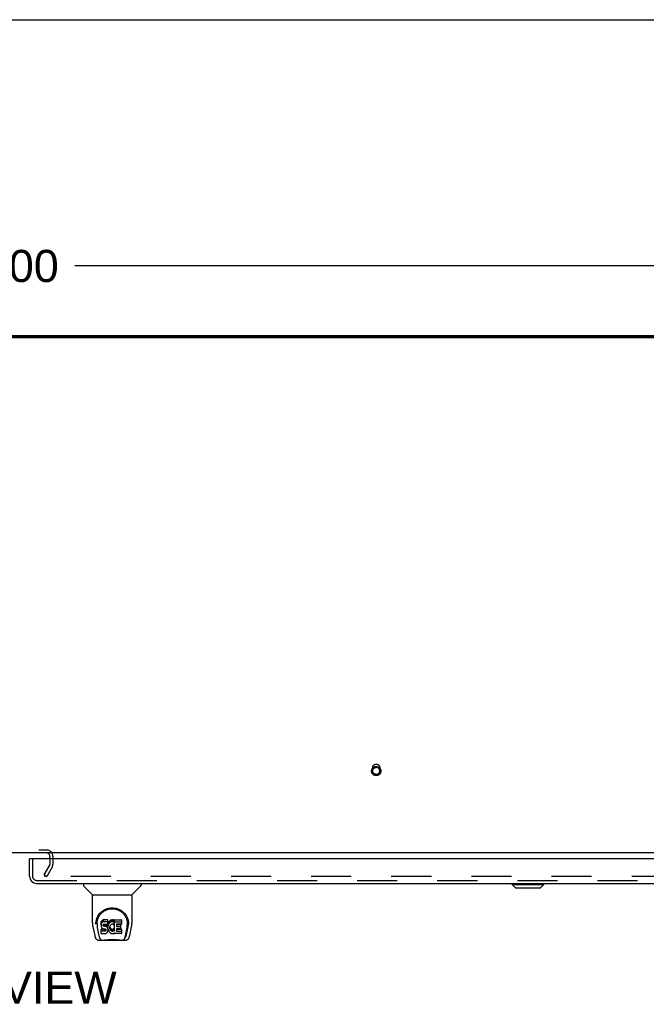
# Model space of a CAD drawing. Header units: inches. Extents: x 0 to 253, y 0 to 164.
# Tile 93 of 97: x 79 to 101, y 130 to 164. Entities that reach past the tile are written whole.
import ezdxf

# ---------------------------------------------------------------- set-up
doc = ezdxf.new("R2010")
doc.units = ezdxf.units.IN
doc.header["$LTSCALE"] = 13.939812
doc.header["$MEASUREMENT"] = 0
doc.linetypes.add('HIDDEN', pattern=[0.2, 0.1, -0.1])
doc.layers.get('0').update_dxf_attribs({"linetype": 'CONTINUOUS'})
for name, color, linetype in [('DEFAULT_2', 8, 'HIDDEN'), ('DIMENSIONS', 7, 'CONTINUOUS'), ('RIGHTHAND_DOOR_ASSEMBLY', 7, 'CONTINUOUS')]:
    doc.layers.add(name, color=color, linetype=linetype)
doc.styles.get("Standard").update_dxf_attribs({"font": 'arial.ttf'})
doc.dimstyles.new('DIMSTYLE_1', dxfattribs={"dimtxt": 1.118167, "dimasz": 1.490889, "dimexe": 0.09, "dimexo": 0.07, "dimgap": 0.0375, "dimtad": 0, "dimtih": 1, "dimtoh": 1, "dimzin": 4, "dimdsep": 46, "dimtxsty": 'Standard', "dimblk": '_FILLED', "dimblk1": '_FILLED', "dimblk2": '_FILLED', "dimcen": 0.09, "dimadec": 3, "dimazin": 1, "dimtfac": 1, "dimtdec": 3, "dimtofl": 0, "dimtmove": 0, "dimatfit": 3, "dimldrblk": '_FILLED', "dimfxl": 0, "dimtolj": 1, "dimtzin": 4, "dimarcsym": 0})

# ---------------------------------------------------------------- blocks, each defined once
blk = doc.blocks.new('_FILLED')
at = {"color": 0, "linetype": 'ByBlock'}
blk.add_solid([(0, 0), (-1, 0.2), (-1, -0.2)], dxfattribs=at)
blk = doc.blocks.new('*D5')
at = {"layer": 'DIMENSIONS', "color": 2, "linetype": 'Continuous'}
for p, q in [((42.316, 154.011), (42.316, 156.775)), ((114.316, 154.011), (114.316, 156.775)), ((42.316, 155.433), (75.804, 155.433)), ((114.316, 155.433), (80.829, 155.433))]:
    blk.add_line(p, q, dxfattribs=at)
at = {"layer": 'DIMENSIONS', "color": 2, "linetype": 'Continuous', "xscale": 1.4908890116, "yscale": 1.4908890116, "zscale": 1.4908890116, "rotation": 180}
blk.add_blockref('_FILLED', (42.316, 155.433), dxfattribs=at)
at = {"layer": 'DIMENSIONS', "color": 2, "linetype": 'Continuous', "xscale": 1.4908890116, "yscale": 1.4908890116, "zscale": 1.4908890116}
blk.add_blockref('_FILLED', (114.316, 155.433), dxfattribs=at)
at = {"layer": 'DIMENSIONS', "color": 2, "linetype": 'Continuous', "insert": (78.316, 155.992), "char_height": 1.1182, "width": 3.90735, "attachment_point": 2, "line_spacing_factor": 0.9}
blk.add_mtext('72.00', dxfattribs=at)

msp = doc.modelspace()

# ---------------------------------------------------------------- linework, layer by layer
at = {"color": 7, "linetype": 'Continuous'}
for p, q in [((0, 163.998), (253.451, 163.998)), ((114.202, 152.938), (42.431, 152.938)), ((112.566, 135.019), (44.066, 135.019)), ((79.962, 134.815), (79.962, 134.876))]:
    msp.add_line(p, q, dxfattribs=at)
at = {"color": 3, "linetype": 'Continuous'}
for p, q in [((114.202, 152.965), (42.431, 152.965)), ((42.542, 153.019), (114.09, 153.019))]:
    msp.add_line(p, q, dxfattribs=at)
at = {"color": 7, "linetype": 'Continuous'}
msp.add_arc((79.847, 134.904), 0.115, 64.7702, 90, dxfattribs=at)
at = {"color": 3, "linetype": 'Continuous'}
msp.add_arc((79.847, 134.904), 0.115, 0, 64.7702, dxfattribs=at)
at = {"layer": 'DEFAULT_2', "color": 8, "linetype": 'HIDDEN'}
for p, q in [((91.192, 137.873), (91.192, 137.989)), ((91.44, 137.873), (91.44, 137.989)), ((76.785, 135.123), (79.847, 135.123)), ((79.762, 134.258), (79.958, 134.598)), ((79.962, 134.904), (79.962, 134.876)), ((79.962, 134.815), (79.962, 134.614)), ((80.066, 134.904), (80.066, 134.615)), ((79.762, 134.258), (79.852, 134.206)), ((79.77, 134.271), (79.77, 134.219)), ((80.048, 134.546), (79.852, 134.206)), ((112.749, 134.206), (79.785, 134.206))]:
    msp.add_line(p, q, dxfattribs=at)
for points in [[(91.316, 137.709), (91.304, 137.709), (91.292, 137.711), (91.28, 137.713), (91.268, 137.716), (91.256, 137.72), (91.245, 137.724), (91.234, 137.73), (91.224, 137.736), (91.214, 137.743), (91.205, 137.751), (91.196, 137.76), (91.188, 137.769), (91.181, 137.778), (91.175, 137.788), (91.169, 137.799), (91.164, 137.809), (91.16, 137.821), (91.157, 137.832), (91.155, 137.844), (91.153, 137.855), (91.153, 137.867), (91.153, 137.879), (91.155, 137.891), (91.157, 137.902), (91.16, 137.914), (91.164, 137.925), (91.169, 137.936), (91.175, 137.947), (91.181, 137.957), (91.188, 137.966), (91.196, 137.975), (91.205, 137.984), (91.214, 137.991), (91.224, 137.998), (91.234, 138.005), (91.245, 138.01), (91.256, 138.015), (91.268, 138.019), (91.28, 138.022), (91.292, 138.024), (91.304, 138.026), (91.316, 138.026)], [(91.192, 137.989), (91.193, 137.998), (91.194, 138.007), (91.196, 138.017), (91.198, 138.026), (91.202, 138.035), (91.206, 138.043), (91.211, 138.051), (91.216, 138.059), (91.222, 138.067), (91.229, 138.074), (91.236, 138.08), (91.243, 138.086), (91.251, 138.091), (91.26, 138.096), (91.269, 138.1), (91.278, 138.103), (91.287, 138.105), (91.297, 138.107), (91.307, 138.108), (91.316, 138.109)], [(91.316, 138.109), (91.326, 138.108), (91.336, 138.107), (91.345, 138.105), (91.355, 138.103), (91.364, 138.1), (91.373, 138.096), (91.381, 138.091), (91.389, 138.086), (91.397, 138.08), (91.404, 138.074), (91.411, 138.067), (91.417, 138.059), (91.422, 138.051), (91.427, 138.043), (91.431, 138.035), (91.434, 138.026), (91.437, 138.017), (91.439, 138.007), (91.44, 137.998), (91.44, 137.989)], [(91.316, 138.026), (91.329, 138.026), (91.341, 138.024), (91.353, 138.022), (91.365, 138.019), (91.376, 138.015), (91.387, 138.01), (91.398, 138.005), (91.409, 137.998), (91.418, 137.991), (91.428, 137.984), (91.436, 137.975), (91.444, 137.966), (91.451, 137.957), (91.458, 137.947), (91.464, 137.936), (91.469, 137.925), (91.473, 137.914), (91.476, 137.903), (91.478, 137.891), (91.479, 137.879), (91.48, 137.868), (91.479, 137.856), (91.478, 137.844), (91.476, 137.832), (91.473, 137.821), (91.469, 137.81), (91.464, 137.799), (91.458, 137.788), (91.452, 137.778), (91.444, 137.769), (91.436, 137.76), (91.428, 137.751), (91.418, 137.743), (91.409, 137.736), (91.398, 137.73), (91.387, 137.725), (91.376, 137.72), (91.365, 137.716), (91.353, 137.713), (91.341, 137.711), (91.329, 137.709), (91.316, 137.709)], [(91.192, 137.873), (91.193, 137.882), (91.194, 137.892), (91.196, 137.901), (91.198, 137.91), (91.202, 137.919), (91.206, 137.927), (91.211, 137.936), (91.216, 137.943), (91.222, 137.951), (91.229, 137.958), (91.236, 137.964), (91.243, 137.97), (91.252, 137.975), (91.26, 137.98), (91.269, 137.984), (91.278, 137.987), (91.287, 137.989), (91.297, 137.991), (91.307, 137.992), (91.316, 137.993)], [(91.316, 137.753), (91.307, 137.754), (91.297, 137.755), (91.287, 137.756), (91.278, 137.759), (91.269, 137.762), (91.26, 137.766), (91.252, 137.771), (91.243, 137.776), (91.236, 137.782), (91.229, 137.788), (91.222, 137.795), (91.216, 137.803), (91.211, 137.81), (91.206, 137.819), (91.202, 137.827), (91.198, 137.836), (91.196, 137.845), (91.194, 137.854), (91.193, 137.864), (91.192, 137.873)], [(91.44, 137.873), (91.44, 137.882), (91.439, 137.892), (91.437, 137.901), (91.434, 137.91), (91.431, 137.919), (91.427, 137.927), (91.422, 137.936), (91.417, 137.943), (91.411, 137.951), (91.404, 137.958), (91.397, 137.964), (91.389, 137.97), (91.381, 137.975), (91.373, 137.98), (91.364, 137.984), (91.355, 137.987), (91.345, 137.989), (91.336, 137.991), (91.326, 137.992), (91.316, 137.993)], [(91.316, 137.753), (91.326, 137.754), (91.336, 137.755), (91.345, 137.756), (91.355, 137.759), (91.364, 137.762), (91.373, 137.766), (91.381, 137.771), (91.389, 137.776), (91.397, 137.782), (91.404, 137.788), (91.411, 137.795), (91.417, 137.803), (91.422, 137.81), (91.427, 137.819), (91.431, 137.827), (91.434, 137.836), (91.437, 137.845), (91.439, 137.854), (91.44, 137.864), (91.44, 137.873)], [(79.772, 134.225), (79.771, 134.224), (79.771, 134.222), (79.77, 134.22), (79.77, 134.219)], [(79.77, 134.219), (79.77, 134.219), (79.771, 134.217), (79.771, 134.216), (79.772, 134.214), (79.773, 134.213), (79.774, 134.211), (79.775, 134.21), (79.776, 134.209), (79.778, 134.208), (79.78, 134.207), (79.782, 134.207), (79.783, 134.207), (79.785, 134.206)]]:
    msp.add_lwpolyline(points, dxfattribs=at)
for centre, radius, start, end in [((79.847, 134.904), 0.219, 0, 90), ((79.929, 134.615), 0.033, 330, 360), ((79.929, 134.615), 0.137, 330, 360)]:
    msp.add_arc(centre, radius, start, end, dxfattribs=at)
at = {"layer": 'RIGHTHAND_DOOR_ASSEMBLY', "color": 7, "linetype": 'Continuous'}
for p, q in [((79.316, 134.815), (79.254, 134.815)), ((81.125, 133.961), (81.125, 133.899)), ((83.133, 133.961), (83.133, 133.899)), ((96.046, 133.922), (96.046, 133.961)), ((96.046, 133.922), (97.149, 133.922)), ((96.164, 133.803), (96.046, 133.922)), ((96.047, 133.922), (96.047, 133.961)), ((96.165, 133.803), (96.047, 133.922)), ((97.031, 133.803), (97.149, 133.922)), ((97.149, 133.922), (97.149, 133.961)), ((81.434, 133.573), (81.136, 133.871)), ((81.44, 133.567), (82.818, 133.567)), ((81.44, 132.595), (81.44, 133.567)), ((82.818, 132.596), (82.818, 133.567)), ((82.824, 133.573), (83.121, 133.871)), ((96.164, 133.803), (97.031, 133.803)), ((81.558, 132.541), (81.558, 132.54)), ((81.565, 132.627), (81.564, 132.563)), ((81.602, 132.554), (81.602, 132.53)), ((81.745, 132.599), (81.743, 132.575)), ((81.743, 132.508), (81.743, 132.575)), ((81.745, 132.532), (81.743, 132.508)), ((81.75, 132.622), (81.745, 132.599)), ((81.745, 132.532), (81.745, 132.599)), ((81.75, 132.555), (81.745, 132.532)), ((81.759, 132.645), (81.75, 132.622)), ((81.75, 132.555), (81.75, 132.622)), ((81.759, 132.578), (81.75, 132.555)), ((81.773, 132.664), (81.759, 132.645)), ((81.759, 132.578), (81.759, 132.645)), ((81.773, 132.598), (81.759, 132.578)), ((81.781, 132.672), (81.773, 132.664)), ((81.773, 132.598), (81.773, 132.664)), ((81.781, 132.606), (81.773, 132.598)), ((81.791, 132.679), (81.781, 132.672)), ((81.781, 132.606), (81.781, 132.672)), ((81.791, 132.612), (81.781, 132.606)), ((81.812, 132.689), (81.791, 132.679)), ((81.791, 132.612), (81.791, 132.679)), ((81.812, 132.622), (81.791, 132.612)), ((81.836, 132.696), (81.812, 132.689)), ((81.812, 132.622), (81.812, 132.689)), ((81.836, 132.629), (81.812, 132.622)), ((81.814, 132.512), (81.816, 132.527)), ((81.816, 132.527), (81.82, 132.533)), ((81.817, 132.482), (81.817, 132.527)), ((81.82, 132.533), (81.825, 132.538)), ((81.821, 132.476), (81.821, 132.535)), ((81.825, 132.538), (81.84, 132.543)), ((81.827, 132.538), (81.827, 132.539)), ((81.842, 132.534), (81.827, 132.538)), ((81.827, 132.472), (81.827, 132.538)), ((81.975, 132.696), (81.836, 132.696)), ((81.836, 132.629), (81.836, 132.696)), ((81.975, 132.629), (81.836, 132.629)), ((81.84, 132.543), (81.855, 132.544)), ((81.866, 132.535), (81.842, 132.534)), ((81.842, 132.468), (81.842, 132.534)), ((81.855, 132.544), (81.967, 132.544)), ((81.89, 132.534), (81.866, 132.535)), ((81.866, 132.468), (81.866, 132.535)), ((81.913, 132.529), (81.89, 132.534)), ((81.89, 132.467), (81.89, 132.534)), ((81.924, 132.524), (81.913, 132.529)), ((81.913, 132.462), (81.913, 132.529)), ((81.934, 132.517), (81.924, 132.524)), ((81.924, 132.457), (81.924, 132.524)), ((81.951, 132.5), (81.934, 132.517)), ((81.934, 132.45), (81.934, 132.517)), ((81.967, 132.544), (81.973, 132.544)), ((81.973, 132.544), (81.975, 132.55)), ((81.977, 132.653), (81.975, 132.696)), ((81.975, 132.629), (81.975, 132.696)), ((81.977, 132.586), (81.975, 132.629)), ((81.975, 132.55), (81.976, 132.563)), ((81.979, 132.532), (81.975, 132.488)), ((81.976, 132.563), (81.977, 132.586)), ((81.977, 132.586), (81.977, 132.653)), ((81.984, 132.554), (81.979, 132.532)), ((81.979, 132.465), (81.979, 132.532)), ((81.99, 132.575), (81.984, 132.554)), ((81.984, 132.487), (81.984, 132.554)), ((81.998, 132.596), (81.99, 132.575)), ((81.99, 132.509), (81.99, 132.575)), ((81.998, 132.529), (81.99, 132.509)), ((82.009, 132.615), (81.998, 132.596)), ((81.998, 132.529), (81.998, 132.596)), ((82.009, 132.549), (81.998, 132.529)), ((82.022, 132.634), (82.009, 132.615)), ((82.009, 132.549), (82.009, 132.615)), ((82.022, 132.567), (82.009, 132.549)), ((82.037, 132.65), (82.022, 132.634)), ((82.022, 132.567), (82.022, 132.634)), ((82.037, 132.584), (82.022, 132.567)), ((82.053, 132.666), (82.037, 132.65)), ((82.037, 132.584), (82.037, 132.65)), ((82.053, 132.599), (82.037, 132.584)), ((82.071, 132.679), (82.053, 132.666)), ((82.053, 132.599), (82.053, 132.666)), ((82.071, 132.612), (82.053, 132.599)), ((82.092, 132.687), (82.071, 132.679)), ((82.071, 132.612), (82.071, 132.679)), ((82.092, 132.621), (82.071, 132.612)), ((82.08, 132.521), (82.072, 132.511)), ((82.091, 132.529), (82.08, 132.521)), ((82.116, 132.539), (82.091, 132.529)), ((82.113, 132.692), (82.092, 132.687)), ((82.092, 132.621), (82.092, 132.687)), ((82.113, 132.626), (82.092, 132.621)), ((82.136, 132.695), (82.113, 132.692)), ((82.113, 132.626), (82.113, 132.692)), ((82.136, 132.628), (82.113, 132.626)), ((82.129, 132.543), (82.116, 132.539)), ((82.142, 132.542), (82.129, 132.543)), ((82.136, 132.695), (82.158, 132.694)), ((82.136, 132.628), (82.136, 132.695)), ((82.158, 132.627), (82.136, 132.628)), ((82.155, 132.539), (82.142, 132.542)), ((82.168, 132.534), (82.155, 132.539)), ((82.169, 132.692), (82.158, 132.694)), ((82.158, 132.627), (82.158, 132.694)), ((82.169, 132.626), (82.158, 132.627)), ((82.18, 132.689), (82.169, 132.692)), ((82.169, 132.626), (82.169, 132.692)), ((82.18, 132.622), (82.169, 132.626)), ((82.2, 132.605), (82.174, 132.537)), ((82.198, 132.677), (82.18, 132.689)), ((82.18, 132.622), (82.18, 132.689)), ((82.198, 132.61), (82.18, 132.622)), ((82.198, 132.677), (82.198, 132.61)), ((82.2, 132.673), (82.2, 132.607)), ((82.209, 132.694), (82.445, 132.694)), ((82.209, 132.302), (82.209, 132.694)), ((82.209, 132.627), (82.445, 132.627)), ((82.279, 132.539), (82.279, 132.472)), ((82.445, 132.544), (82.283, 132.544)), ((82.283, 132.534), (82.414, 132.534)), ((82.419, 132.53), (82.419, 132.39)), ((82.45, 132.689), (82.45, 132.548)), ((82.693, 132.627), (82.694, 132.563)), ((82.7, 132.54), (82.7, 132.541)), ((81.455, 132.452), (81.52, 132.147)), ((81.611, 132.432), (81.668, 132.14)), ((81.743, 132.508), (81.743, 132.484)), ((81.743, 132.484), (81.747, 132.461)), ((81.745, 132.223), (81.745, 132.364)), ((81.747, 132.461), (81.756, 132.439)), ((81.809, 132.369), (81.75, 132.369)), ((81.75, 132.302), (81.75, 132.369)), ((81.809, 132.302), (81.75, 132.302)), ((81.75, 132.218), (81.894, 132.218)), ((81.756, 132.439), (81.769, 132.419)), ((81.769, 132.419), (81.785, 132.401)), ((81.785, 132.401), (81.805, 132.388)), ((81.805, 132.388), (81.816, 132.384)), ((81.87, 132.37), (81.809, 132.369)), ((81.809, 132.302), (81.809, 132.369)), ((81.87, 132.303), (81.809, 132.302)), ((81.814, 132.489), (81.814, 132.512)), ((81.814, 132.497), (81.814, 132.512)), ((81.814, 132.489), (81.814, 132.497)), ((81.817, 132.482), (81.814, 132.489)), ((81.816, 132.384), (81.828, 132.382)), ((81.821, 132.476), (81.817, 132.482)), ((81.827, 132.472), (81.821, 132.476)), ((81.842, 132.468), (81.827, 132.472)), ((81.828, 132.382), (81.875, 132.381)), ((81.866, 132.468), (81.842, 132.468)), ((81.89, 132.467), (81.866, 132.468)), ((81.885, 132.371), (81.87, 132.37)), ((81.87, 132.303), (81.87, 132.37)), ((81.885, 132.304), (81.87, 132.303)), ((81.875, 132.381), (81.883, 132.381)), ((81.883, 132.381), (81.89, 132.378)), ((81.891, 132.374), (81.885, 132.371)), ((81.885, 132.304), (81.885, 132.371)), ((81.891, 132.307), (81.885, 132.304)), ((81.913, 132.462), (81.89, 132.467)), ((81.89, 132.378), (81.896, 132.374)), ((81.893, 132.376), (81.891, 132.374)), ((81.891, 132.307), (81.891, 132.374)), ((81.897, 132.313), (81.891, 132.307)), ((81.894, 132.218), (81.906, 132.219)), ((81.896, 132.374), (81.901, 132.368)), ((81.897, 132.313), (81.897, 132.372)), ((81.906, 132.325), (81.897, 132.313)), ((81.901, 132.368), (81.907, 132.354)), ((81.906, 132.325), (81.906, 132.356)), ((81.909, 132.332), (81.906, 132.325)), ((81.906, 132.219), (81.917, 132.223)), ((81.907, 132.354), (81.91, 132.339)), ((81.909, 132.332), (81.909, 132.344)), ((81.91, 132.339), (81.909, 132.332)), ((81.924, 132.457), (81.913, 132.462)), ((81.917, 132.223), (81.937, 132.237)), ((81.934, 132.45), (81.924, 132.457)), ((81.951, 132.433), (81.934, 132.45)), ((81.937, 132.237), (81.954, 132.254)), ((81.964, 132.48), (81.951, 132.5)), ((81.951, 132.433), (81.951, 132.5)), ((81.964, 132.413), (81.951, 132.433)), ((81.954, 132.254), (81.961, 132.264)), ((81.961, 132.264), (81.966, 132.275)), ((81.974, 132.458), (81.964, 132.48)), ((81.964, 132.413), (81.964, 132.48)), ((81.974, 132.391), (81.964, 132.413)), ((81.966, 132.275), (81.975, 132.297)), ((81.975, 132.454), (81.974, 132.458)), ((81.974, 132.391), (81.974, 132.458)), ((81.98, 132.368), (81.974, 132.391)), ((81.975, 132.421), (81.975, 132.488)), ((81.979, 132.465), (81.975, 132.421)), ((81.975, 132.421), (81.976, 132.399)), ((81.975, 132.297), (81.981, 132.32)), ((81.976, 132.399), (81.979, 132.376)), ((81.984, 132.487), (81.979, 132.465)), ((81.979, 132.376), (81.983, 132.355)), ((81.983, 132.344), (81.98, 132.368)), ((81.981, 132.32), (81.983, 132.344)), ((81.983, 132.344), (81.983, 132.359)), ((81.983, 132.355), (81.991, 132.334)), ((81.99, 132.509), (81.984, 132.487)), ((81.991, 132.334), (82.012, 132.294)), ((82.012, 132.294), (82.024, 132.276)), ((82.024, 132.276), (82.039, 132.259)), ((82.039, 132.259), (82.056, 132.244)), ((82.045, 132.436), (82.044, 132.41)), ((82.044, 132.41), (82.046, 132.396)), ((82.048, 132.463), (82.045, 132.436)), ((82.046, 132.396), (82.046, 132.436)), ((82.046, 132.396), (82.049, 132.384)), ((82.047, 132.456), (82.049, 132.45)), ((82.052, 132.476), (82.048, 132.463)), ((82.049, 132.45), (82.059, 132.425)), ((82.049, 132.384), (82.049, 132.45)), ((82.049, 132.384), (82.059, 132.359)), ((82.058, 132.488), (82.052, 132.476)), ((82.056, 132.244), (82.073, 132.23)), ((82.072, 132.511), (82.058, 132.488)), ((82.059, 132.425), (82.072, 132.402)), ((82.059, 132.359), (82.059, 132.425)), ((82.059, 132.359), (82.072, 132.336)), ((82.072, 132.402), (82.081, 132.392)), ((82.072, 132.336), (82.072, 132.402)), ((82.072, 132.336), (82.081, 132.326)), ((82.073, 132.23), (82.083, 132.225)), ((82.081, 132.392), (82.091, 132.383)), ((82.081, 132.326), (82.081, 132.392)), ((82.081, 132.326), (82.091, 132.317)), ((82.083, 132.225), (82.094, 132.222)), ((82.091, 132.383), (82.102, 132.376)), ((82.091, 132.317), (82.091, 132.383)), ((82.091, 132.317), (82.102, 132.309)), ((82.094, 132.222), (82.115, 132.216)), ((82.102, 132.376), (82.115, 132.371)), ((82.102, 132.309), (82.102, 132.376)), ((82.102, 132.309), (82.115, 132.304)), ((82.115, 132.371), (82.128, 132.369)), ((82.115, 132.304), (82.115, 132.371)), ((82.115, 132.304), (82.128, 132.302)), ((82.115, 132.216), (82.137, 132.214)), ((82.128, 132.369), (82.141, 132.368)), ((82.128, 132.302), (82.128, 132.369)), ((82.128, 132.302), (82.141, 132.302)), ((82.137, 132.214), (82.16, 132.217)), ((82.141, 132.368), (82.154, 132.37)), ((82.141, 132.302), (82.141, 132.368)), ((82.141, 132.302), (82.154, 132.304)), ((82.154, 132.37), (82.167, 132.374)), ((82.154, 132.304), (82.154, 132.37)), ((82.154, 132.304), (82.167, 132.308)), ((82.16, 132.217), (82.181, 132.223)), ((82.167, 132.374), (82.179, 132.38)), ((82.167, 132.308), (82.167, 132.374)), ((82.167, 132.308), (82.179, 132.313)), ((82.179, 132.38), (82.19, 132.387)), ((82.179, 132.313), (82.179, 132.38)), ((82.179, 132.313), (82.19, 132.321)), ((82.181, 132.223), (82.2, 132.235)), ((82.19, 132.387), (82.19, 132.321)), ((82.197, 132.386), (82.209, 132.369)), ((82.197, 132.319), (82.209, 132.302)), ((82.21, 132.235), (82.2, 132.235)), ((82.2, 132.235), (82.2, 132.235)), ((82.21, 132.222), (82.21, 132.235)), ((82.446, 132.218), (82.215, 132.218)), ((82.28, 132.381), (82.28, 132.303)), ((82.283, 132.467), (82.414, 132.467)), ((82.414, 132.385), (82.284, 132.385)), ((82.284, 132.366), (82.446, 132.366)), ((82.284, 132.299), (82.446, 132.299)), ((82.451, 132.361), (82.451, 132.222)), ((82.589, 132.14), (82.646, 132.429)), ((82.631, 132.175), (82.683, 132.445)), ((82.646, 132.429), (82.647, 132.433)), ((82.738, 132.147), (82.803, 132.452)), ((81.644, 131.992), (81.871, 131.992)), ((81.686, 132.071), (81.679, 132.071)), ((81.684, 132.075), (81.688, 132.066)), ((81.688, 132.065), (81.688, 132.066)), ((81.731, 131.992), (81.725, 131.992)), ((81.731, 131.992), (81.729, 131.992)), ((81.845, 131.992), (81.866, 131.993)), ((81.845, 131.992), (81.868, 131.993)), ((81.891, 131.973), (81.87, 131.993)), ((82.367, 131.973), (81.891, 131.973)), ((82.336, 131.997), (82.363, 131.995)), ((82.367, 131.973), (82.387, 131.993)), ((82.387, 131.992), (82.614, 131.992)), ((82.528, 131.992), (82.527, 131.992)), ((82.533, 131.992), (82.532, 131.992)), ((82.57, 132.066), (82.573, 132.075)), ((82.57, 132.065), (82.57, 132.066)), ((82.579, 132.071), (82.572, 132.071))]:
    msp.add_line(p, q, dxfattribs=at)
at = {"layer": 'RIGHTHAND_DOOR_ASSEMBLY', "color": 3, "linetype": 'Continuous'}
for p, q in [((79.254, 134.207), (79.254, 134.815)), ((113.879, 134.815), (79.316, 134.815)), ((79.5, 133.961), (113.695, 133.961))]:
    msp.add_line(p, q, dxfattribs=at)
at = {"layer": 'RIGHTHAND_DOOR_ASSEMBLY', "color": 8, "linetype": 'HIDDEN'}
for p, q in [((79.358, 134.815), (79.358, 134.207)), ((79.5, 134.065), (113.695, 134.065))]:
    msp.add_line(p, q, dxfattribs=at)
at = {"layer": 'RIGHTHAND_DOOR_ASSEMBLY', "color": 7, "linetype": 'Continuous'}
for points in [[(81.558, 132.553), (81.561, 132.595), (81.568, 132.644), (81.578, 132.691), (81.592, 132.736), (81.609, 132.777), (81.629, 132.817), (81.652, 132.854), (81.677, 132.889), (81.704, 132.921), (81.733, 132.952), (81.765, 132.98), (81.799, 133.006), (81.834, 133.029), (81.872, 133.05), (81.912, 133.068), (81.953, 133.083), (81.996, 133.095), (82.039, 133.104), (82.084, 133.109), (82.129, 133.111), (82.174, 133.109), (82.219, 133.104), (82.263, 133.095), (82.305, 133.083), (82.347, 133.068), (82.386, 133.05), (82.424, 133.029), (82.46, 133.005), (82.493, 132.98), (82.525, 132.951), (82.554, 132.921), (82.581, 132.888), (82.606, 132.853), (82.629, 132.816), (82.649, 132.777), (82.666, 132.735), (82.68, 132.69), (82.69, 132.644), (82.697, 132.594), (82.7, 132.553)], [(81.602, 132.554), (81.602, 132.574), (81.604, 132.598), (81.606, 132.622), (81.61, 132.646), (81.615, 132.669), (81.621, 132.692), (81.627, 132.715), (81.635, 132.737), (81.644, 132.759), (81.653, 132.78), (81.663, 132.8), (81.674, 132.82), (81.686, 132.839), (81.698, 132.857), (81.711, 132.874), (81.724, 132.891), (81.737, 132.906), (81.751, 132.921), (81.766, 132.935), (81.78, 132.949), (81.795, 132.962), (81.811, 132.974), (81.826, 132.985), (81.842, 132.995), (81.857, 133.005), (81.873, 133.014), (81.889, 133.023)], [(81.889, 133.023), (81.905, 133.031), (81.921, 133.038), (81.937, 133.044), (81.953, 133.05), (81.969, 133.056), (81.985, 133.06), (82.001, 133.065), (82.017, 133.068), (82.033, 133.072), (82.048, 133.074), (82.064, 133.076), (82.08, 133.078), (82.096, 133.079), (82.112, 133.08), (82.128, 133.08), (82.144, 133.08), (82.16, 133.08), (82.176, 133.078), (82.192, 133.077), (82.208, 133.074), (82.224, 133.072), (82.24, 133.069), (82.256, 133.065), (82.272, 133.061), (82.288, 133.056), (82.304, 133.051), (82.32, 133.045), (82.336, 133.038), (82.352, 133.031)], [(82.352, 133.031), (82.368, 133.023), (82.384, 133.015), (82.399, 133.006), (82.415, 132.996), (82.431, 132.985), (82.446, 132.974), (82.461, 132.962), (82.476, 132.95), (82.491, 132.936), (82.506, 132.922), (82.52, 132.907), (82.533, 132.891), (82.547, 132.874), (82.56, 132.857), (82.572, 132.839), (82.583, 132.82), (82.594, 132.8), (82.605, 132.78), (82.614, 132.759), (82.623, 132.738), (82.63, 132.715), (82.637, 132.693), (82.643, 132.67), (82.648, 132.646), (82.651, 132.622), (82.654, 132.598), (82.655, 132.574), (82.656, 132.554)], [(81.44, 132.595), (81.441, 132.563), (81.444, 132.523), (81.449, 132.483), (81.455, 132.452)], [(81.558, 132.541), (81.558, 132.545), (81.558, 132.553)], [(81.602, 132.53), (81.602, 132.514), (81.604, 132.486), (81.607, 132.458), (81.611, 132.432)], [(82.647, 132.433), (82.647, 132.436), (82.648, 132.439), (82.648, 132.442), (82.649, 132.445), (82.649, 132.449), (82.65, 132.452), (82.65, 132.455), (82.651, 132.459), (82.651, 132.462), (82.652, 132.466), (82.652, 132.47), (82.653, 132.474), (82.653, 132.478), (82.654, 132.482), (82.654, 132.486), (82.654, 132.49), (82.655, 132.494), (82.655, 132.499), (82.655, 132.504), (82.655, 132.508), (82.655, 132.513), (82.656, 132.518), (82.656, 132.523), (82.656, 132.528), (82.656, 132.554)], [(82.7, 132.553), (82.7, 132.546), (82.7, 132.541)], [(82.803, 132.452), (82.808, 132.482), (82.814, 132.522), (82.817, 132.562), (82.818, 132.596)], [(81.75, 132.369), (81.749, 132.369), (81.749, 132.369), (81.748, 132.369), (81.748, 132.368), (81.748, 132.368), (81.747, 132.368), (81.747, 132.368), (81.746, 132.367), (81.746, 132.367), (81.746, 132.366), (81.746, 132.366), (81.745, 132.365), (81.745, 132.365), (81.745, 132.364)], [(81.75, 132.302), (81.749, 132.302), (81.749, 132.302), (81.748, 132.302), (81.748, 132.302), (81.748, 132.301), (81.747, 132.301), (81.747, 132.301), (81.746, 132.3), (81.746, 132.3), (81.746, 132.3), (81.746, 132.299), (81.745, 132.299), (81.745, 132.298), (81.745, 132.297)], [(81.52, 132.147), (81.523, 132.134), (81.528, 132.115), (81.533, 132.099), (81.538, 132.084), (81.544, 132.07), (81.55, 132.058), (81.556, 132.046), (81.563, 132.036), (81.571, 132.026), (81.58, 132.017), (81.591, 132.009), (81.602, 132.003), (81.614, 131.997), (81.627, 131.994), (81.641, 131.993), (81.644, 131.992)], [(81.668, 132.14), (81.671, 132.128), (81.674, 132.114), (81.677, 132.101), (81.681, 132.088), (81.684, 132.075)], [(81.688, 132.065), (81.693, 132.053), (81.7, 132.04), (81.706, 132.029), (81.713, 132.02), (81.72, 132.012), (81.728, 132.005), (81.737, 131.999), (81.747, 131.995), (81.757, 131.993), (81.765, 131.992)], [(81.866, 131.993), (81.888, 131.995), (81.911, 131.997), (81.936, 131.999), (81.962, 132.002), (81.989, 132.005), (82.016, 132.008), (82.044, 132.01), (82.073, 132.012), (82.102, 132.013), (82.131, 132.013), (82.161, 132.013), (82.19, 132.012), (82.218, 132.01), (82.246, 132.007), (82.273, 132.005), (82.299, 132.002), (82.324, 131.999), (82.348, 131.997), (82.371, 131.994)], [(81.868, 131.993), (81.894, 131.995), (81.922, 131.997), (81.95, 132), (81.979, 132.003), (82.008, 132.006), (82.037, 132.008), (82.067, 132.01), (82.098, 132.011), (82.128, 132.011), (82.159, 132.011), (82.189, 132.01), (82.219, 132.008), (82.249, 132.006), (82.278, 132.003), (82.336, 131.997)], [(82.363, 131.995), (82.39, 131.993), (82.412, 131.992)], [(82.371, 131.994), (82.392, 131.993), (82.412, 131.992)], [(82.493, 131.992), (82.501, 131.993), (82.511, 131.995), (82.521, 131.999), (82.529, 132.005), (82.538, 132.012), (82.545, 132.02), (82.552, 132.029), (82.558, 132.04), (82.564, 132.052), (82.57, 132.065)], [(82.573, 132.075), (82.577, 132.088), (82.581, 132.101), (82.584, 132.114), (82.587, 132.128), (82.589, 132.14)], [(82.614, 131.992), (82.616, 131.992), (82.629, 131.994), (82.643, 131.997), (82.655, 132.002), (82.666, 132.009), (82.677, 132.017), (82.686, 132.026), (82.694, 132.035), (82.701, 132.046), (82.708, 132.057), (82.714, 132.07), (82.72, 132.083), (82.725, 132.099), (82.73, 132.115), (82.735, 132.134), (82.738, 132.147)]]:
    msp.add_lwpolyline(points, dxfattribs=at)
at = {"layer": 'RIGHTHAND_DOOR_ASSEMBLY', "color": 3, "linetype": 'Continuous'}
msp.add_arc((79.5, 134.207), 0.246, 180, 270, dxfattribs=at)
at = {"layer": 'RIGHTHAND_DOOR_ASSEMBLY', "color": 8, "linetype": 'HIDDEN'}
msp.add_arc((79.5, 134.207), 0.142, 180, 270, dxfattribs=at)
at = {"layer": 'RIGHTHAND_DOOR_ASSEMBLY', "color": 7, "linetype": 'Continuous'}
for centre, radius, start, end in [((81.164, 133.899), 0.0394, 180, 225), ((83.093, 133.899), 0.0394, 315, 360), ((81.448, 133.587), 0.0197, 225, 270), ((82.81, 133.587), 0.0197, 270, 315)]:
    msp.add_arc(centre, radius, start, end, dxfattribs=at)
for centre, major_axis, ratio, start_param, end_param in [((82.129, 132.553), (0, 0.565), 0.999848, 1.137008, 1.553352), ((82.169, 132.538), (0.00448, 0), 1, -1.986921, -0.366491), ((82.196, 132.673), (0, 0.00448), 1, -1.566905, -0.665444), ((82.196, 132.607), (0.00448, 0), 1, 5.916695, 7.188538), ((82.283, 132.539), (0, 0.00448), 1, 0, 1.570796), ((82.283, 132.539), (0, 0.00448), 1, 1.570796, 3.141593), ((82.414, 132.53), (0, 0.00448), 1, -1.570796, 0), ((82.445, 132.689), (0, 0.00448), 1, -1.570796, 0), ((82.445, 132.623), (0, 0.00448), 1, -1.570796, 0), ((82.445, 132.548), (0, 0.00448), 1, -3.141593, -1.570796), ((82.129, 132.553), (0, 0.565), 0.999848, 4.519536, 5.145564), ((81.75, 132.223), (0.00483, 0), 1, -3.141593, -1.570796), ((82.193, 132.384), (0, 0.00448), 1, 0, 0.651783), ((82.193, 132.317), (0, 0.00448), 1, -0.975826, 0.651783), ((82.193, 132.384), (0.00448, 0), 1, 0.594971, 1.570796), ((82.215, 132.222), (0, 0.00448), 1, 1.570796, 3.141593), ((82.283, 132.472), (0, 0.00448), 1, 1.570796, 3.141593), ((82.284, 132.381), (0, 0.00448), 1, 0, 1.570796), ((82.284, 132.37), (0, 0.00448), 1, 1.570796, 3.141593), ((82.284, 132.303), (0, 0.00448), 1, 1.570796, 3.141593), ((82.414, 132.463), (0, 0.00448), 1, -1.570796, 0), ((82.414, 132.39), (0, 0.00448), 1, -3.141593, -1.570796), ((82.446, 132.361), (0, 0.00448), 1, -1.570796, 0), ((82.446, 132.294), (0, 0.00448), 1, -1.570796, 0), ((82.446, 132.222), (0, 0.00448), 1, -3.141593, -1.570796), ((82.573, 132.426), (-0.007, 0.354), 0.213027, -3.145575, -2.360177)]:
    msp.add_ellipse(centre, major_axis=major_axis, ratio=ratio, start_param=start_param, end_param=end_param, dxfattribs=at)

# ---------------------------------------------------------------- texts
at = {"layer": 'DIMENSIONS', "color": 2, "linetype": 'Continuous', "insert": (78.468, 130.894), "char_height": 1.1182, "width": 7.61933, "attachment_point": 2, "line_spacing_factor": 0.9}
msp.add_mtext('TOP VIEW', dxfattribs=at)

# ---------------------------------------------------------------- dimensions: what is measured, and where the dimension line sits
at = {"layer": 'DIMENSIONS', "color": 2, "linetype": 'Continuous'}
dim = msp.add_linear_dim(base=(42.316, 155.433), p1=(114.316, 153.941), p2=(42.316, 153.941), angle=180, dimstyle='DIMSTYLE_1', dxfattribs=at)
dim.commit()
dim.dimension.update_dxf_attribs({"geometry": '*D5', "text_midpoint": (78.316, 155.427), "dimtype": 160})

doc.saveas('drawing.dxf')
